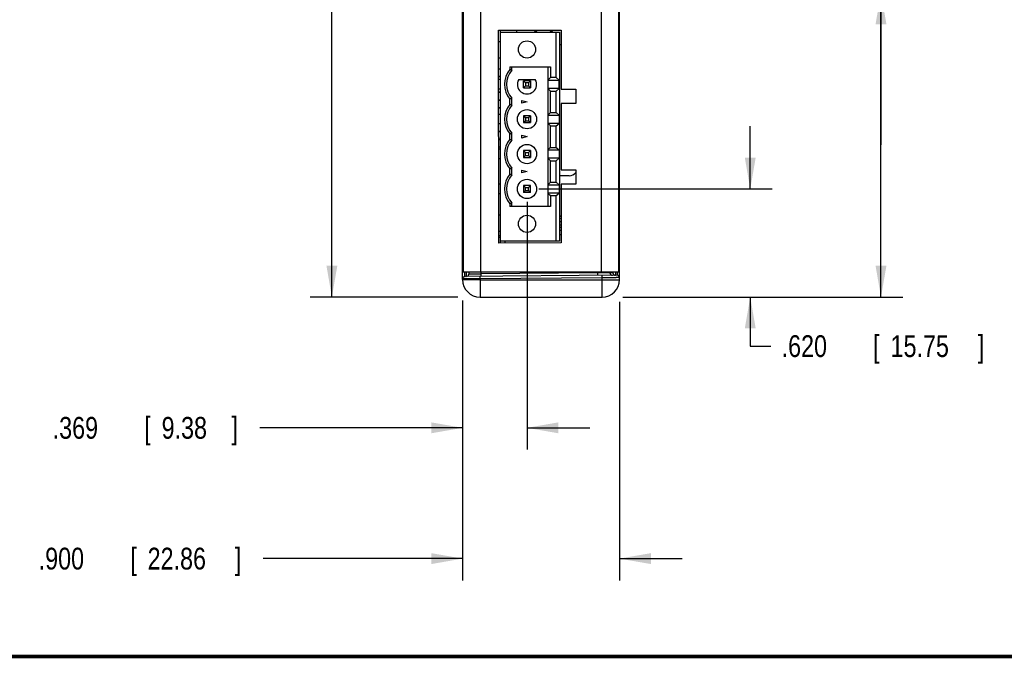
# Model space of a CAD drawing. Header units: inches. Extents: x 0.2 to 16.8, y 0.1 to 10.8.
# Tile 8 of 22: x 5.5 to 11.1, y 0.2 to 3.9. Entities that reach past the tile are written whole.
import ezdxf

# ---------------------------------------------------------------- set-up
doc = ezdxf.new("R2010")
doc.units = ezdxf.units.IN
doc.header["$LTSCALE"] = 0.935
doc.header["$MEASUREMENT"] = 0
doc.layers.get('0').update_dxf_attribs({"linetype": 'CONTINUOUS'})
doc.layers.add('DIMENSIONS', color=7, linetype='CONTINUOUS')
doc.styles.get("Standard").update_dxf_attribs({"font": 'txt', "width": 0.8})
doc.dimstyles.new('DIMSTYLE_1', dxfattribs={"dimtxt": 0.125, "dimasz": 0.18, "dimexe": 0.18, "dimexo": 0.0625, "dimgap": 0.09, "dimtad": 0, "dimtih": 1, "dimtoh": 1, "dimdec": 3, "dimzin": 4, "dimdsep": 46, "dimtxsty": 'STANDARD', "dimblk": '_FILLED', "dimblk1": '_FILLED', "dimblk2": '_FILLED', "dimcen": 0.09, "dimadec": 0, "dimazin": 0, "dimtp": 0.01, "dimtm": 0.01, "dimtfac": 1, "dimtdec": 3, "dimtofl": 0, "dimtmove": 0, "dimatfit": 3, "dimldrblk": '_FILLED', "dimfxl": 1, "dimtolj": 1, "dimtzin": 4, "dimarcsym": 0})

# ---------------------------------------------------------------- blocks, each defined once
blk = doc.blocks.new('_FILLED')
at = {"color": 0, "linetype": 'BYBLOCK'}
blk.add_solid([(0, 0), (-1, 0.174), (-1, -0.174)], dxfattribs=at)
blk = doc.blocks.new('*D0')
at = {"layer": 'DIMENSIONS', "color": 2, "linetype": 'CONTINUOUS'}
for p, q in [((8.0137, 5.7893), (7.1646, 5.7893)), ((7.2896, 5.7893), (7.2896, 4.2716)), ((7.2896, 2.3203), (7.2896, 4.0216)), ((8.0115, 2.3203), (7.1646, 2.3203))]:
    blk.add_line(p, q, dxfattribs=at)
at = {"layer": 'DIMENSIONS', "color": 2, "linetype": 'CONTINUOUS', "xscale": 0.18, "yscale": 0.18, "zscale": 0.18}
for p, rotation in [((7.2896, 5.7893), 90), ((7.2896, 2.3203), 270)]:
    blk.add_blockref('_FILLED', p, dxfattribs=dict(at, rotation=rotation))
at = {"layer": 'DIMENSIONS', "color": 2, "linetype": 'CONTINUOUS', "width": 0.8}
for s, p in [('3.469', (6.6271, 4.0841)), ('[', (7.2521, 4.0841)), ('88.11', (7.3521, 4.0841)), (']', (7.8521, 4.0841))]:
    blk.add_text(s, height=0.125, dxfattribs=at).set_placement(p)
blk = doc.blocks.new('*D1')
at = {"layer": 'DIMENSIONS', "color": 2, "linetype": 'CONTINUOUS'}
for p, q in [((9.6896, 2.9403), (9.6896, 3.3003)), ((8.4765, 2.9403), (9.8146, 2.9403)), ((8.9581, 2.3203), (9.8146, 2.3203)), ((9.6896, 2.3203), (9.6896, 2.0389)), ((9.6896, 2.0389), (9.8071, 2.0389))]:
    blk.add_line(p, q, dxfattribs=at)
at = {"layer": 'DIMENSIONS', "color": 2, "linetype": 'CONTINUOUS', "xscale": 0.18, "yscale": 0.18, "zscale": 0.18}
for p, rotation in [((9.6896, 2.9403), 270), ((9.6896, 2.3203), 90)]:
    blk.add_blockref('_FILLED', p, dxfattribs=dict(at, rotation=rotation))
at = {"layer": 'DIMENSIONS', "color": 2, "linetype": 'CONTINUOUS', "width": 0.8}
for s, p in [('.620', (9.8696, 1.9764)), ('[', (10.3946, 1.9764)), ('15.75', (10.4946, 1.9764)), (']', (10.9946, 1.9764))]:
    blk.add_text(s, height=0.125, dxfattribs=at).set_placement(p)
blk = doc.blocks.new('*D2')
at = {"layer": 'DIMENSIONS', "color": 2, "linetype": 'CONTINUOUS'}
for p, q in [((10.4396, 3.1926), (10.4396, 4.2357)), ((10.4396, 4.2357), (10.5571, 4.2357)), ((8.5409, 4.0648), (10.5646, 4.0648)), ((10.4396, 4.0648), (10.4396, 3.1926)), ((10.4396, 2.3203), (10.4396, 3.1926)), ((9.0108, 2.3203), (10.5646, 2.3203))]:
    blk.add_line(p, q, dxfattribs=at)
at = {"layer": 'DIMENSIONS', "color": 2, "linetype": 'CONTINUOUS', "xscale": 0.18, "yscale": 0.18, "zscale": 0.18}
for p, rotation in [((10.4396, 4.0648), 90), ((10.4396, 2.3203), 270)]:
    blk.add_blockref('_FILLED', p, dxfattribs=dict(at, rotation=rotation))
at = {"layer": 'DIMENSIONS', "color": 2, "linetype": 'CONTINUOUS', "width": 0.8}
for s, p in [('1.745', (10.6196, 4.1732)), ('[', (11.2446, 4.1732)), ('44.31', (11.3446, 4.1732)), (']', (11.8446, 4.1732))]:
    blk.add_text(s, height=0.125, dxfattribs=at).set_placement(p)
blk = doc.blocks.new('*D3')
at = {"layer": 'DIMENSIONS', "color": 2, "linetype": 'CONTINUOUS'}
for p, q in [((8.0396, 2.3011), (8.0396, 0.6953)), ((8.9396, 2.2931), (8.9396, 0.6953)), ((8.0396, 0.8203), (6.8952, 0.8203)), ((8.9396, 0.8203), (9.2996, 0.8203))]:
    blk.add_line(p, q, dxfattribs=at)
at = {"layer": 'DIMENSIONS', "color": 2, "linetype": 'CONTINUOUS', "xscale": 0.18, "yscale": 0.18, "zscale": 0.18}
blk.add_blockref('_FILLED', (8.0396, 0.8203), dxfattribs=at)
at = {"layer": 'DIMENSIONS', "color": 2, "linetype": 'CONTINUOUS', "xscale": 0.18, "yscale": 0.18, "zscale": 0.18, "rotation": 180}
blk.add_blockref('_FILLED', (8.9396, 0.8203), dxfattribs=at)
at = {"layer": 'DIMENSIONS', "color": 2, "linetype": 'CONTINUOUS', "width": 0.8}
for s, p in [('.900', (5.6077, 0.7578)), ('[', (6.1327, 0.7578)), ('22.86', (6.2327, 0.7578)), (']', (6.7327, 0.7578))]:
    blk.add_text(s, height=0.125, dxfattribs=at).set_placement(p)
blk = doc.blocks.new('*D4')
at = {"layer": 'DIMENSIONS', "color": 2, "linetype": 'CONTINUOUS'}
for p, q in [((8.4089, 2.8655), (8.4089, 1.4453)), ((8.0396, 2.2857), (8.0396, 1.4453)), ((8.0396, 1.5703), (6.8754, 1.5703)), ((8.4089, 1.5703), (8.7689, 1.5703))]:
    blk.add_line(p, q, dxfattribs=at)
at = {"layer": 'DIMENSIONS', "color": 2, "linetype": 'CONTINUOUS', "xscale": 0.18, "yscale": 0.18, "zscale": 0.18}
blk.add_blockref('_FILLED', (8.0396, 1.5703), dxfattribs=at)
at = {"layer": 'DIMENSIONS', "color": 2, "linetype": 'CONTINUOUS', "xscale": 0.18, "yscale": 0.18, "zscale": 0.18, "rotation": 180}
blk.add_blockref('_FILLED', (8.4089, 1.5703), dxfattribs=at)
at = {"layer": 'DIMENSIONS', "color": 2, "linetype": 'CONTINUOUS', "width": 0.8}
for s, p in [('[', (6.2129, 1.5078)), (']', (6.7129, 1.5078)), ('.369', (5.6879, 1.5078)), ('9.38', (6.3129, 1.5078))]:
    blk.add_text(s, height=0.125, dxfattribs=at).set_placement(p)

msp = doc.modelspace()

# ---------------------------------------------------------------- linework, layer by layer
at = {"color": 7, "linetype": 'CONTINUOUS'}
for p, q in [((8.0396, 2.4203), (8.0396, 5.6893)), ((8.9396, 2.4203), (8.9396, 5.6893)), ((8.0413, 5.6441), (8.0427, 2.4651)), ((8.1413, 5.6442), (8.1427, 2.4652)), ((8.8328, 5.6445), (8.8341, 2.4655)), ((8.9328, 5.6445), (8.9341, 2.4655)), ((8.2461, 3.8502), (8.6051, 3.8504)), ((8.2466, 2.6302), (8.2461, 3.8502)), ((8.2566, 2.6302), (8.2566, 3.8502)), ((8.3506, 3.8403), (8.3506, 3.8503)), ((8.6051, 3.8504), (8.6052, 3.5132)), ((8.2566, 3.7844), (8.2461, 3.7844)), ((8.2566, 3.8403), (8.5952, 3.8403)), ((8.5755, 3.5787), (8.5755, 3.8403)), ((8.5952, 3.8403), (8.5952, 2.6403)), ((8.6051, 3.7663), (8.5952, 3.7663)), ((8.2566, 3.6899), (8.2462, 3.6899)), ((8.2566, 3.6278), (8.2462, 3.6278)), ((8.3105, 3.6403), (8.543, 3.6403)), ((8.3105, 3.6403), (8.3105, 3.6251)), ((8.3223, 3.6206), (8.3223, 3.6403)), ((8.5307, 2.8403), (8.5307, 3.6403)), ((8.543, 3.6403), (8.543, 3.5787)), ((8.2566, 3.5848), (8.2462, 3.5848)), ((8.2566, 3.5828), (8.2462, 3.5828)), ((8.2566, 3.5679), (8.2462, 3.5679)), ((8.3612, 3.5679), (8.4567, 3.5679)), ((8.4286, 3.56), (8.3893, 3.56)), ((8.3893, 3.56), (8.3998, 3.5495)), ((8.3893, 3.5206), (8.3893, 3.56)), ((8.4181, 3.5495), (8.4286, 3.56)), ((8.4286, 3.56), (8.4286, 3.5206)), ((8.543, 3.5787), (8.5307, 3.5657)), ((8.5307, 3.5642), (8.5941, 3.5642)), ((8.5755, 3.5787), (8.543, 3.5787)), ((8.5941, 3.5642), (8.5755, 3.5787)), ((8.5941, 3.5165), (8.5941, 3.5642)), ((8.2566, 3.5128), (8.2462, 3.5128)), ((8.3893, 3.5206), (8.3998, 3.5312)), ((8.3893, 3.5206), (8.4286, 3.5206)), ((8.4181, 3.5495), (8.3998, 3.5495)), ((8.3998, 3.5495), (8.3998, 3.5312)), ((8.3998, 3.5312), (8.4181, 3.5312)), ((8.4181, 3.5495), (8.4181, 3.5312)), ((8.4286, 3.5206), (8.4181, 3.5312)), ((8.5941, 3.5165), (8.5307, 3.5165)), ((8.5307, 3.515), (8.543, 3.5019)), ((8.5755, 3.5019), (8.5941, 3.5165)), ((8.6052, 3.5132), (8.6882, 3.5132)), ((8.6882, 3.5132), (8.6883, 3.4302)), ((8.2566, 3.4948), (8.2462, 3.4948)), ((8.2566, 3.4928), (8.2462, 3.4928)), ((8.2566, 3.4498), (8.2463, 3.4498)), ((8.2566, 3.4478), (8.2463, 3.4478)), ((8.3105, 3.4251), (8.3105, 3.4555)), ((8.3223, 3.4206), (8.3223, 3.46)), ((8.3794, 3.4482), (8.4089, 3.4403)), ((8.3794, 3.4324), (8.3794, 3.4482)), ((8.543, 3.5019), (8.5755, 3.5019)), ((8.543, 3.3787), (8.543, 3.5019)), ((8.5755, 3.3787), (8.5755, 3.5019)), ((8.2566, 3.4048), (8.2463, 3.4048)), ((8.2566, 3.4028), (8.2463, 3.4028)), ((8.4089, 3.4403), (8.3794, 3.4324)), ((8.6883, 3.4302), (8.6053, 3.4302)), ((8.6053, 3.4302), (8.6054, 3.0502)), ((8.2566, 3.3679), (8.2463, 3.3679)), ((8.4286, 3.36), (8.3893, 3.36)), ((8.3893, 3.36), (8.3998, 3.3495)), ((8.3893, 3.36), (8.3893, 3.3206)), ((8.3998, 3.3495), (8.4181, 3.3495)), ((8.3998, 3.3495), (8.3998, 3.3312)), ((8.4181, 3.3495), (8.4286, 3.36)), ((8.4181, 3.3495), (8.4181, 3.3312)), ((8.4286, 3.36), (8.4286, 3.3206)), ((8.543, 3.3787), (8.5307, 3.3657)), ((8.5307, 3.3642), (8.5941, 3.3642)), ((8.543, 3.3787), (8.5755, 3.3787)), ((8.5755, 3.3787), (8.5941, 3.3642)), ((8.5941, 3.3642), (8.5941, 3.3165)), ((8.2566, 3.3128), (8.2463, 3.3128)), ((8.3893, 3.3206), (8.3998, 3.3312)), ((8.3893, 3.3206), (8.4286, 3.3206)), ((8.3998, 3.3312), (8.4181, 3.3312)), ((8.4286, 3.3206), (8.4181, 3.3312)), ((8.5941, 3.3165), (8.5307, 3.3165)), ((8.5307, 3.315), (8.543, 3.3019)), ((8.543, 3.3019), (8.5755, 3.3019)), ((8.543, 3.1787), (8.543, 3.3019)), ((8.5755, 3.3019), (8.5941, 3.3165)), ((8.5755, 3.1787), (8.5755, 3.3019)), ((8.2566, 3.2698), (8.2463, 3.2698)), ((8.2566, 3.2678), (8.2463, 3.2678)), ((8.2566, 3.2248), (8.2464, 3.2248)), ((8.2566, 3.2228), (8.2464, 3.2228)), ((8.3105, 3.2251), (8.3105, 3.2555)), ((8.3223, 3.2206), (8.3223, 3.26)), ((8.3794, 3.2482), (8.4089, 3.2403)), ((8.3794, 3.2324), (8.3794, 3.2482)), ((8.4089, 3.2403), (8.3794, 3.2324)), ((8.2566, 3.1798), (8.2464, 3.1798)), ((8.2566, 3.1679), (8.2464, 3.1679)), ((8.543, 3.1787), (8.5307, 3.1657)), ((8.5307, 3.1642), (8.5941, 3.1642)), ((8.543, 3.1787), (8.5755, 3.1787)), ((8.5755, 3.1787), (8.5941, 3.1642)), ((8.5941, 3.1642), (8.5941, 3.1165)), ((8.2566, 3.1128), (8.2464, 3.1128)), ((8.4286, 3.16), (8.3893, 3.16)), ((8.3893, 3.16), (8.3998, 3.1495)), ((8.3893, 3.16), (8.3893, 3.1206)), ((8.3893, 3.1206), (8.3998, 3.1312)), ((8.3893, 3.1206), (8.4286, 3.1206)), ((8.3998, 3.1495), (8.4181, 3.1495)), ((8.3998, 3.1312), (8.3998, 3.1495)), ((8.3998, 3.1312), (8.4181, 3.1312)), ((8.4181, 3.1495), (8.4286, 3.16)), ((8.4181, 3.1495), (8.4181, 3.1312)), ((8.4286, 3.1206), (8.4181, 3.1312)), ((8.4286, 3.16), (8.4286, 3.1206)), ((8.5941, 3.1165), (8.5307, 3.1165)), ((8.5307, 3.115), (8.543, 3.1019)), ((8.5755, 3.1019), (8.5941, 3.1165)), ((8.3105, 3.0251), (8.3105, 3.0555)), ((8.3223, 3.0206), (8.3223, 3.06)), ((8.543, 3.1019), (8.5755, 3.1019)), ((8.543, 2.9787), (8.543, 3.1019)), ((8.5755, 2.9787), (8.5755, 3.1019)), ((8.6054, 3.0502), (8.6884, 3.0502)), ((8.6884, 3.0502), (8.6885, 2.9672)), ((8.3794, 3.0482), (8.4089, 3.0403)), ((8.3794, 3.0324), (8.3794, 3.0482)), ((8.4089, 3.0403), (8.3794, 3.0324)), ((8.6506, 3.0163), (8.5952, 3.0163)), ((8.2566, 2.9679), (8.2465, 2.9679)), ((8.4286, 2.96), (8.3893, 2.96)), ((8.3893, 2.96), (8.3998, 2.9495)), ((8.3893, 2.96), (8.3893, 2.9206)), ((8.3998, 2.9495), (8.4181, 2.9495)), ((8.3998, 2.9312), (8.3998, 2.9495)), ((8.4181, 2.9495), (8.4286, 2.96)), ((8.4181, 2.9312), (8.4181, 2.9495)), ((8.4286, 2.9206), (8.4286, 2.96)), ((8.543, 2.9787), (8.5307, 2.9657)), ((8.5307, 2.9642), (8.5941, 2.9642)), ((8.543, 2.9787), (8.5755, 2.9787)), ((8.5755, 2.9787), (8.5941, 2.9642)), ((8.5941, 2.9642), (8.5941, 2.9165)), ((8.6885, 2.9672), (8.6055, 2.9672)), ((8.6055, 2.9672), (8.6056, 2.6304)), ((8.2566, 2.9128), (8.2465, 2.9128)), ((8.3998, 2.9312), (8.3893, 2.9206)), ((8.4286, 2.9206), (8.3893, 2.9206)), ((8.3998, 2.9312), (8.4181, 2.9312)), ((8.4181, 2.9312), (8.4286, 2.9206)), ((8.5941, 2.9165), (8.5307, 2.9165)), ((8.5307, 2.915), (8.543, 2.9019)), ((8.543, 2.9019), (8.5755, 2.9019)), ((8.543, 2.9019), (8.543, 2.8403)), ((8.5755, 2.9019), (8.5941, 2.9165)), ((8.5755, 2.6403), (8.5755, 2.9019)), ((8.3105, 2.8555), (8.3105, 2.8403)), ((8.543, 2.8403), (8.3105, 2.8403)), ((8.3223, 2.8403), (8.3223, 2.86)), ((8.2566, 2.7907), (8.2465, 2.7907)), ((8.6056, 2.7848), (8.5952, 2.7848)), ((8.5952, 2.7834), (8.6056, 2.7834)), ((8.5952, 2.7716), (8.6056, 2.7718)), ((8.6056, 2.7518), (8.5952, 2.7516)), ((8.6056, 2.7318), (8.5952, 2.7316)), ((8.5952, 2.7212), (8.6056, 2.7214)), ((8.0426, 2.6592), (8.0396, 2.6592)), ((8.2566, 2.6962), (8.2466, 2.6962)), ((8.2566, 2.6708), (8.2466, 2.6708)), ((8.2566, 2.6621), (8.2466, 2.6621)), ((8.6056, 2.7014), (8.5952, 2.7012)), ((8.6056, 2.6764), (8.5952, 2.6762)), ((8.6056, 2.6304), (8.2466, 2.6302)), ((8.5952, 2.6403), (8.2566, 2.6403)), ((8.2811, 2.6403), (8.2811, 2.6302)), ((8.0396, 2.5285), (8.0427, 2.5285)), ((8.0396, 2.5179), (8.0427, 2.5179)), ((8.9396, 2.5255), (8.9341, 2.5255)), ((8.0427, 2.4651), (8.9341, 2.4655)), ((8.9257, 2.4455), (8.0532, 2.4379)), ((8.0746, 2.4652), (8.0746, 2.4518)), ((8.1396, 2.4246), (8.1395, 2.4387)), ((8.8396, 2.4307), (8.1396, 2.4246)), ((8.1434, 2.4652), (8.1434, 2.4525)), ((8.8135, 2.4583), (8.1434, 2.4525)), ((8.8135, 2.4655), (8.8135, 2.4583)), ((8.8396, 2.4307), (8.8395, 2.4448)), ((8.8396, 2.3203), (8.8396, 2.4307)), ((8.8847, 2.4655), (8.8847, 2.4591)), ((8.9018, 2.4592), (8.8847, 2.4591)), ((8.1396, 2.4246), (8.1396, 2.3203)), ((8.1396, 2.4186), (8.8396, 2.4186)), ((8.1396, 2.3203), (8.8396, 2.3203))]:
    msp.add_line(p, q, dxfattribs=at)
at = {"color": 7, "linetype": 'CONTINUOUS', "const_width": 0.02}
msp.add_lwpolyline([(0.25, 0.2586), (16.75, 0.2586)], dxfattribs=at)
at = {"color": 7, "linetype": 'CONTINUOUS'}
for centre, radius in [((8.4089, 3.7403), 0.0492), ((8.4089, 3.3403), 0.0551), ((8.4089, 3.1403), 0.0551), ((8.4089, 2.9403), 0.0551), ((8.4089, 2.7403), 0.0492)]:
    msp.add_circle(centre, radius, dxfattribs=at)
for centre, radius, start, end in [((8.5036, 3.8833), 0.0625, 211.8987, 223.5114), ((8.5036, 3.8828), 0.056, 215.5361, 229.4337), ((8.5036, 3.8828), 0.056, 310.5663, 324.5124), ((8.5036, 3.8833), 0.0625, 316.4886, 328.1518), ((8.4089, 3.5403), 0.1299, 139.2509, 220.7491), ((8.4089, 3.5403), 0.1181, 137.1666, 222.8334), ((8.4089, 3.5403), 0.0551, 150, 30), ((8.4089, 3.3403), 0.1299, 139.2509, 220.7491), ((8.4089, 3.3403), 0.1181, 137.1666, 222.8334), ((8.4089, 3.1403), 0.1299, 139.2509, 220.7491), ((8.4089, 3.1403), 0.1181, 137.1666, 222.8334), ((8.4089, 2.9403), 0.1299, 139.2509, 220.7491), ((8.4089, 2.9403), 0.1181, 137.1666, 222.8334), ((8.6506, 3.0663), 0.05, 270, 319.2862), ((8.0596, 2.5691), 0.02, 147.9179, 180), ((8.0534, 2.4241), 0.0138, 90.5, 180), ((8.0608, 2.4518), 0.0138, 270.5, 360), ((8.9258, 2.4317), 0.0138, 0, 90.5), ((8.1396, 2.4203), 0.1, 180, 270), ((8.8396, 2.4203), 0.1, 270, 360)]:
    msp.add_arc(centre, radius, start, end, dxfattribs=at)
for points, knots in [([(8.3223, 3.6206), (8.321, 3.6211), (8.3185, 3.6221), (8.3145, 3.6236), (8.3119, 3.6246), (8.3105, 3.6251)], [0, 0, 0, 0, 0.326435, 0.659734, 1, 1, 1, 1]), ([(8.3223, 3.46), (8.321, 3.4595), (8.3185, 3.4585), (8.3145, 3.457), (8.3119, 3.456), (8.3105, 3.4555)], [0, 0, 0, 0, 0.326435, 0.659734, 1, 1, 1, 1]), ([(8.3223, 3.4206), (8.321, 3.4211), (8.3185, 3.4221), (8.3145, 3.4236), (8.3119, 3.4246), (8.3105, 3.4251)], [0, 0, 0, 0, 0.326435, 0.659734, 1, 1, 1, 1]), ([(8.3105, 3.2555), (8.3119, 3.256), (8.3145, 3.257), (8.3185, 3.2585), (8.321, 3.2595), (8.3223, 3.26)], [0, 0, 0, 0, 0.340149, 0.673449, 1, 1, 1, 1]), ([(8.3105, 3.2251), (8.3119, 3.2246), (8.3145, 3.2236), (8.3185, 3.2221), (8.321, 3.2211), (8.3223, 3.2206)], [0, 0, 0, 0, 0.340149, 0.673449, 1, 1, 1, 1]), ([(8.3105, 3.0555), (8.3119, 3.056), (8.3145, 3.057), (8.3185, 3.0585), (8.321, 3.0595), (8.3223, 3.06)], [0, 0, 0, 0, 0.340149, 0.673449, 1, 1, 1, 1]), ([(8.3223, 3.0206), (8.321, 3.0211), (8.3185, 3.0221), (8.3145, 3.0236), (8.3119, 3.0246), (8.3105, 3.0251)], [0, 0, 0, 0, 0.326435, 0.659734, 1, 1, 1, 1]), ([(8.3105, 2.8555), (8.3119, 2.856), (8.3145, 2.857), (8.3185, 2.8585), (8.321, 2.8595), (8.3223, 2.86)], [0, 0, 0, 0, 0.340149, 0.673449, 1, 1, 1, 1]), ([(8.0426, 2.5721), (8.0424, 2.5719), (8.0418, 2.5714), (8.0412, 2.5706), (8.0406, 2.5697), (8.0401, 2.5688), (8.0398, 2.5679), (8.0396, 2.5669), (8.0396, 2.5663), (8.0396, 2.566)], [0, 0, 0, 0, 0.153765, 0.304455, 0.450261, 0.591772, 0.729866, 0.865561, 1, 1, 1, 1]), ([(8.0397, 2.5713), (8.0397, 2.5712), (8.0396, 2.5705), (8.0396, 2.5697), (8.0396, 2.5691)], [0, 0, 0, 0, 0.096368, 1, 1, 1, 1]), ([(8.0396, 2.5541), (8.0396, 2.5545), (8.0397, 2.5554), (8.04, 2.5566), (8.0406, 2.5578), (8.0414, 2.5589), (8.0421, 2.5597), (8.0425, 2.5601), (8.0426, 2.5602)], [0, 0, 0, 0, 0.179262, 0.36145, 0.549165, 0.744441, 0.948611, 1, 1, 1, 1]), ([(8.0401, 2.5734), (8.04, 2.5733), (8.0399, 2.5728), (8.0399, 2.5723), (8.0398, 2.572)], [0, 0, 0, 0, 0.288052, 1, 1, 1, 1]), ([(8.0406, 2.5753), (8.0405, 2.5751), (8.0404, 2.5748), (8.0404, 2.5746), (8.0403, 2.5744)], [0, 0, 0, 0, 0.465959, 1, 1, 1, 1]), ([(8.0426, 2.5794), (8.0424, 2.579), (8.0418, 2.5781), (8.0411, 2.5768), (8.0407, 2.5757), (8.0406, 2.5753)], [0, 0, 0, 0, 0.284513, 0.682604, 1, 1, 1, 1]), ([(8.0532, 2.4379), (8.0531, 2.4379), (8.0533, 2.4385), (8.0531, 2.4391), (8.0532, 2.4406), (8.0532, 2.4424), (8.0532, 2.4448), (8.0531, 2.4477), (8.0531, 2.4511), (8.0531, 2.4549), (8.0531, 2.4592), (8.0531, 2.4626), (8.0531, 2.4647), (8.0531, 2.4651)], [0, 0, 0, 0, 0.010056, 0.040095, 0.089907, 0.159138, 0.247312, 0.353843, 0.478023, 0.619017, 0.775867, 0.947498, 1, 1, 1, 1]), ([(8.0609, 2.438), (8.061, 2.438), (8.0608, 2.4386), (8.061, 2.4392), (8.0609, 2.4406), (8.061, 2.4425), (8.061, 2.4449), (8.061, 2.4478), (8.061, 2.4512), (8.061, 2.455), (8.0611, 2.4593), (8.0611, 2.4627), (8.0611, 2.4647), (8.0611, 2.4651)], [0, 0, 0, 0, 0.010091, 0.040215, 0.090179, 0.159644, 0.248133, 0.355044, 0.479644, 0.621082, 0.77839, 0.950494, 1, 1, 1, 1]), ([(8.1434, 2.4525), (8.1413, 2.4524), (8.1373, 2.4524), (8.1314, 2.4523), (8.1255, 2.4523), (8.1198, 2.4522), (8.1143, 2.4522), (8.109, 2.4521), (8.1039, 2.4521), (8.0992, 2.452), (8.0948, 2.452), (8.0907, 2.4519), (8.0871, 2.4519), (8.0839, 2.4518), (8.0812, 2.4518), (8.0789, 2.4518), (8.0771, 2.4518), (8.0758, 2.4518), (8.075, 2.4518), (8.0747, 2.4518), (8.0746, 2.4518)], [0, 0, 0, 0, 0.087706, 0.174614, 0.260076, 0.343455, 0.424133, 0.501511, 0.575016, 0.644103, 0.708261, 0.767015, 0.81993, 0.866614, 0.906723, 0.939957, 0.966072, 0.98487, 0.99621, 1, 1, 1, 1]), ([(8.1434, 2.4525), (8.1434, 2.4519), (8.1434, 2.4508), (8.1434, 2.4492), (8.1434, 2.4476), (8.1434, 2.4461), (8.1434, 2.4447), (8.1434, 2.4434), (8.1434, 2.4422), (8.1434, 2.4412), (8.1433, 2.4403), (8.1433, 2.4397), (8.1433, 2.4391), (8.1433, 2.4389), (8.1433, 2.4387), (8.1432, 2.4387)], [0, 0, 0, 0, 0.120474, 0.23919, 0.354417, 0.464477, 0.567765, 0.662777, 0.748128, 0.822575, 0.885036, 0.934604, 0.970564, 0.992416, 1, 1, 1, 1]), ([(8.8135, 2.4583), (8.8135, 2.4578), (8.8136, 2.4567), (8.8136, 2.455), (8.8136, 2.4535), (8.8136, 2.4519), (8.8136, 2.4505), (8.8136, 2.4492), (8.8136, 2.4481), (8.8135, 2.447), (8.8135, 2.4462), (8.8135, 2.4455), (8.8135, 2.445), (8.8134, 2.4447), (8.8135, 2.4445), (8.8134, 2.4445)], [0, 0, 0, 0, 0.120474, 0.23919, 0.354417, 0.464477, 0.567765, 0.662777, 0.748128, 0.822575, 0.885036, 0.934604, 0.970564, 0.992416, 1, 1, 1, 1]), ([(8.8847, 2.4591), (8.8846, 2.4591), (8.8841, 2.4591), (8.8831, 2.459), (8.8816, 2.459), (8.8796, 2.459), (8.8771, 2.459), (8.8742, 2.459), (8.8708, 2.4589), (8.867, 2.4589), (8.8628, 2.4588), (8.8583, 2.4588), (8.8534, 2.4587), (8.8483, 2.4587), (8.8429, 2.4586), (8.8372, 2.4586), (8.8315, 2.4585), (8.8256, 2.4584), (8.8196, 2.4584), (8.8156, 2.4583), (8.8135, 2.4583)], [0, 0, 0, 0, 0.006622, 0.020518, 0.041579, 0.069647, 0.104509, 0.145905, 0.193524, 0.24701, 0.305967, 0.369954, 0.438498, 0.511089, 0.58719, 0.666237, 0.747648, 0.830823, 0.915149, 1, 1, 1, 1]), ([(8.9396, 2.4317), (8.9396, 2.4316), (8.9389, 2.4318), (8.9382, 2.4316), (8.9366, 2.4317), (8.9345, 2.4316), (8.9318, 2.4316), (8.9285, 2.4315), (8.9247, 2.4315), (8.9203, 2.4315), (8.9155, 2.4314), (8.9101, 2.4313), (8.9044, 2.4313), (8.8982, 2.4312), (8.8917, 2.4312), (8.8849, 2.4311), (8.8778, 2.4311), (8.8704, 2.431), (8.8629, 2.4309), (8.8552, 2.4309), (8.8474, 2.4308), (8.8422, 2.4308), (8.8396, 2.4307)], [0, 0, 0, 0, 0.00309, 0.012324, 0.027647, 0.048964, 0.076145, 0.109022, 0.147391, 0.191016, 0.239629, 0.292928, 0.350586, 0.412247, 0.477531, 0.546035, 0.617339, 0.691001, 0.766568, 0.843575, 0.921546, 1, 1, 1, 1]), ([(8.8847, 2.4591), (8.8847, 2.4585), (8.8848, 2.4574), (8.8851, 2.4557), (8.8856, 2.4541), (8.8863, 2.4526), (8.8872, 2.4512), (8.8882, 2.4499), (8.8894, 2.4487), (8.8907, 2.4477), (8.8922, 2.4468), (8.8937, 2.4461), (8.8953, 2.4456), (8.8969, 2.4453), (8.8981, 2.4453), (8.8986, 2.4453)], [0, 0, 0, 0, 0.076946, 0.153891, 0.230834, 0.307772, 0.384706, 0.461635, 0.538558, 0.615476, 0.692388, 0.769296, 0.846199, 0.9231, 1, 1, 1, 1]), ([(8.9028, 2.4655), (8.9028, 2.4655), (8.9027, 2.4647), (8.9026, 2.4634), (8.9024, 2.4616), (8.9022, 2.4603), (8.9021, 2.4597), (8.9019, 2.4592), (8.9018, 2.4592)], [0, 0, 0, 0, 0.012339, 0.358213, 0.630772, 0.828197, 0.94976, 1, 1, 1, 1]), ([(8.9018, 2.4592), (8.9018, 2.4587), (8.9019, 2.4575), (8.9022, 2.4559), (8.9027, 2.4543), (8.9034, 2.4528), (8.9042, 2.4513), (8.9053, 2.45), (8.9065, 2.4488), (8.9078, 2.4478), (8.9092, 2.4469), (8.9108, 2.4463), (8.9124, 2.4458), (8.914, 2.4455), (8.9151, 2.4454), (8.9157, 2.4454)], [0, 0, 0, 0, 0.076946, 0.153891, 0.230834, 0.307772, 0.384706, 0.461635, 0.538558, 0.615476, 0.692388, 0.769296, 0.846199, 0.9231, 1, 1, 1, 1]), ([(8.917, 2.4655), (8.917, 2.4644), (8.9169, 2.4621), (8.9168, 2.4586), (8.9167, 2.4552), (8.9165, 2.4523), (8.9164, 2.4499), (8.9162, 2.4481), (8.9161, 2.4466), (8.9159, 2.446), (8.9158, 2.4454), (8.9157, 2.4454)], [0, 0, 0, 0, 0.15833, 0.349047, 0.517105, 0.661353, 0.780818, 0.874724, 0.94252, 0.983967, 1, 1, 1, 1]), ([(8.9259, 2.4655), (8.9259, 2.4645), (8.9259, 2.4622), (8.9258, 2.4587), (8.9258, 2.4553), (8.9258, 2.4524), (8.9258, 2.45), (8.9257, 2.4482), (8.9258, 2.4467), (8.9256, 2.4461), (8.9258, 2.4455), (8.9257, 2.4455)], [0, 0, 0, 0, 0.155712, 0.347984, 0.517366, 0.662699, 0.78299, 0.877416, 0.945333, 0.986281, 1, 1, 1, 1]), ([(8.1396, 2.4246), (8.137, 2.4246), (8.1318, 2.4246), (8.124, 2.4245), (8.1163, 2.4245), (8.1087, 2.4244), (8.1014, 2.4244), (8.0943, 2.4243), (8.0874, 2.4243), (8.0809, 2.4242), (8.0748, 2.4242), (8.069, 2.4242), (8.0637, 2.4242), (8.0588, 2.4241), (8.0545, 2.4241), (8.0507, 2.4241), (8.0474, 2.4241), (8.0447, 2.4241), (8.0426, 2.4241), (8.0409, 2.424), (8.0402, 2.4242), (8.0396, 2.424), (8.0396, 2.4241)], [0, 0, 0, 0, 0.078452, 0.156421, 0.233427, 0.308996, 0.38266, 0.453966, 0.522474, 0.587762, 0.649426, 0.707087, 0.760389, 0.809003, 0.852628, 0.890997, 0.923871, 0.95105, 0.972364, 0.987683, 0.996913, 1, 1, 1, 1]), ([(8.1396, 2.4186), (8.137, 2.4186), (8.1318, 2.4186), (8.124, 2.4186), (8.1163, 2.4186), (8.1087, 2.4187), (8.1014, 2.4187), (8.0943, 2.4188), (8.0874, 2.4188), (8.0809, 2.4189), (8.0748, 2.419), (8.069, 2.4191), (8.0637, 2.4192), (8.0588, 2.4193), (8.0545, 2.4194), (8.0507, 2.4195), (8.0474, 2.4197), (8.0447, 2.4198), (8.0426, 2.4199), (8.0409, 2.42), (8.0402, 2.4202), (8.0396, 2.4202), (8.0396, 2.4203)], [0, 0, 0, 0, 0.07841, 0.156337, 0.2333, 0.308825, 0.382447, 0.453712, 0.522181, 0.587431, 0.649061, 0.706691, 0.759967, 0.808559, 0.85217, 0.890531, 0.923407, 0.950598, 0.971938, 0.987306, 0.996629, 1, 1, 1, 1]), ([(8.8396, 2.4186), (8.8422, 2.4186), (8.8474, 2.4186), (8.8551, 2.4186), (8.8628, 2.4186), (8.8703, 2.4187), (8.8777, 2.4187), (8.8848, 2.4188), (8.8917, 2.4188), (8.8982, 2.4189), (8.9043, 2.419), (8.9101, 2.4191), (8.9154, 2.4192), (8.9203, 2.4193), (8.9246, 2.4194), (8.9285, 2.4195), (8.9318, 2.4197), (8.9345, 2.4198), (8.9366, 2.4199), (8.9382, 2.42), (8.939, 2.4202), (8.9396, 2.4202), (8.9396, 2.4203)], [0, 0, 0, 0, 0.077989, 0.155529, 0.23227, 0.307772, 0.381515, 0.452911, 0.521447, 0.586758, 0.648463, 0.70618, 0.759549, 0.808227, 0.85191, 0.890336, 0.923269, 0.950508, 0.971888, 0.987284, 0.996624, 1, 1, 1, 1])]:
    msp.add_open_spline(points, degree=3, knots=knots, dxfattribs=at)
for points in [[(8.0398, 2.572), (8.0398, 2.5718), (8.0397, 2.5715), (8.0397, 2.5713)], [(8.0403, 2.5744), (8.0402, 2.5741), (8.0401, 2.5737), (8.0401, 2.5734)]]:
    msp.add_open_spline(points, degree=3, dxfattribs=at)

# ---------------------------------------------------------------- dimensions: what is measured, and where the dimension line sits
at = {"layer": 'DIMENSIONS', "color": 2, "linetype": 'CONTINUOUS'}
for base, p1, p2, picture, middle in [((7.2896, 5.7893), (8.0115, 2.3203), (8.0137, 5.7893), '*D0', (7.2896, 4.1466)), ((10.4395817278, 4.0648346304), (9.0108357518, 2.3203346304), (8.5408913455, 4.0648346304), '*D2', (11.2820817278, 4.2357202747)), ((9.6896, 2.9403), (8.9581, 2.3203), (8.4765, 2.9403), '*D1', (10.4821, 2.0389))]:
    dim = msp.add_linear_dim(base=base, p1=p1, p2=p2, angle=90, dimstyle='DIMSTYLE_1', dxfattribs=at)
    dim.commit()
    dim.dimension.update_dxf_attribs({"geometry": picture, "text_midpoint": middle, "dimtype": 160})
for base, p1, p2, picture, middle in [((8.4089, 1.5703), (8.0396, 2.2857), (8.4089, 2.8655), '*D4', (6.2504, 1.5703)), ((8.9396, 0.8203), (8.0396, 2.3011), (8.9396, 2.2931), '*D3', (6.2202, 0.8203))]:
    dim = msp.add_linear_dim(base=base, p1=p1, p2=p2, dimstyle='DIMSTYLE_1', dxfattribs=at)
    dim.commit()
    dim.dimension.update_dxf_attribs({"geometry": picture, "text_midpoint": middle, "dimtype": 160})

doc.saveas('drawing.dxf')
